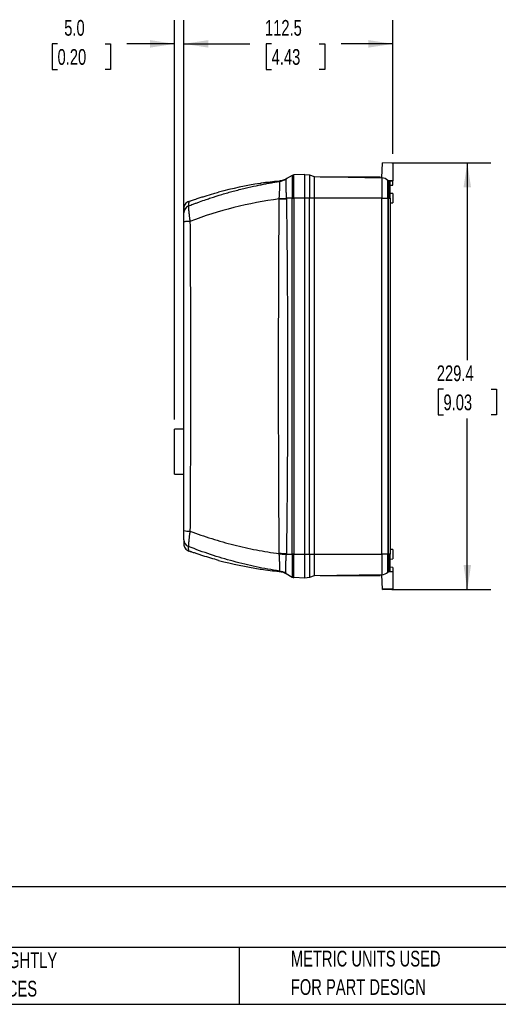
# Model space of a CAD drawing. Header units: millimetres. Extents: x 25 to 1092, y 25 to 838.
# Tile 6 of 46: x 365 to 622, y 25 to 555. Entities that reach past the tile are written whole.
import ezdxf

# ---------------------------------------------------------------- set-up
doc = ezdxf.new("R2010")
doc.units = ezdxf.units.MM
doc.header["$LTSCALE"] = 4
doc.layers.add('DIMENSIONS', color=140, linetype='Continuous', lineweight=25)
doc.layers.add('TEXT', color=140, linetype='Continuous', lineweight=25)
doc.styles.add('SLDTEXTSTYLE0', font='TXT', dxfattribs={"width": 0.7})
doc.dimstyles.new('SLDDIMSTYLE1', dxfattribs={"dimtxt": 8.632031, "dimasz": 13.208, "dimexe": 0, "dimexo": 0.0625, "dimgap": 2.158008, "dimtad": 0, "dimtih": 1, "dimtoh": 1, "dimrnd": 1e-09, "dimzin": 12, "dimdsep": 46, "dimtxsty": 'SLDTEXTSTYLE0', "dimsah": 1, "dimcen": 0.09, "dimadec": 0, "dimazin": 3, "dimtfac": 1, "dimtofl": 0, "dimtmove": 0, "dimatfit": 3, "dimfxl": 0, "dimfrac": 2, "dimtolj": 1, "dimtzin": 12, "dimarcsym": 0})
doc.dimstyles.new('SLDDIMSTYLE2', dxfattribs={"dimtxt": 8.632031, "dimasz": 13.208, "dimexe": 0, "dimexo": 0.0625, "dimgap": 2.158008, "dimtad": 0, "dimtih": 1, "dimtoh": 1, "dimrnd": 1e-09, "dimzin": 4, "dimdsep": 46, "dimtxsty": 'SLDTEXTSTYLE0', "dimsah": 1, "dimcen": 0.09, "dimadec": 0, "dimazin": 1, "dimtfac": 1, "dimtmove": 0, "dimatfit": 0, "dimfxl": 0, "dimfrac": 2, "dimtolj": 1, "dimtzin": 12, "dimarcsym": 0})

# ---------------------------------------------------------------- blocks, each defined once
blk = doc.blocks.new('SW_NOTE_0_3')
at = {"layer": 'TEXT', "color": 0, "char_height": 8.4667, "attachment_point": 1, "style": 'SLDTEXTSTYLE0'}
for s, insert in [('PART DIMENSIONS MAY DIFFER SLIGHTLY', (0, 10.91)), ("DUE TO MANUFACTURER'S VARIANCES", (0, -4.37))]:
    blk.add_mtext(s, dxfattribs=dict(at, insert=insert))
blk = doc.blocks.new('SW_NOTE_0_6')
at = {"layer": 'TEXT', "color": 0, "char_height": 8.4667, "attachment_point": 1, "style": 'SLDTEXTSTYLE0'}
for s, insert in [('METRIC UNITS USED', (0, 10.91)), ('FOR PART DESIGN', (0, -4.37))]:
    blk.add_mtext(s, dxfattribs=dict(at, insert=insert))
blk = doc.blocks.new('_D_2')
at = {"layer": 'DIMENSIONS'}
for p, q in [((452.88, 451.12), (452.88, 554.59)), ((565.38, 482.77), (565.38, 554.59)), ((452.88, 541.89), (488.39, 541.89)), ((500.09, 541.89), (497.19, 541.89)), ((497.19, 541.89), (497.19, 528.17)), ((525.74, 541.89), (528.64, 541.89)), ((528.64, 541.89), (528.64, 528.17)), ((565.38, 541.89), (537.44, 541.89)), ((497.19, 528.17), (500.09, 528.17)), ((528.64, 528.17), (525.74, 528.17))]:
    blk.add_line(p, q, dxfattribs=at)
for points in [[(452.88, 541.89), (466.08, 539.86), (466.08, 543.92)], [(565.38, 541.89), (552.17, 543.92), (552.17, 539.86)]]:
    blk.add_solid(points, dxfattribs=at)
at = {"layer": 'DIMENSIONS', "char_height": 8.467, "attachment_point": 1, "style": 'SLDTEXTSTYLE0'}
for s, insert in [('112.5', (496.5, 554.74)), ('4.43', (500.09, 539.09))]:
    blk.add_mtext(s, dxfattribs=dict(at, insert=insert))
blk = doc.blocks.new('_D_3')
at = {"layer": 'DIMENSIONS'}
for p, q in [((447.88, 339.82), (447.88, 554.59)), ((452.88, 451.12), (452.88, 554.59)), ((384.91, 541.89), (382.01, 541.89)), ((382.01, 541.89), (382.01, 528.17)), ((410.56, 541.89), (413.46, 541.89)), ((413.46, 541.89), (413.46, 528.17)), ((447.88, 541.89), (422.26, 541.89)), ((452.88, 541.89), (478.28, 541.89)), ((382.01, 528.17), (384.91, 528.17)), ((413.46, 528.17), (410.56, 528.17))]:
    blk.add_line(p, q, dxfattribs=at)
for points in [[(447.88, 541.89), (434.67, 543.92), (434.67, 539.86)], [(452.88, 541.89), (466.08, 539.86), (466.08, 543.92)]]:
    blk.add_solid(points, dxfattribs=at)
at = {"layer": 'DIMENSIONS', "char_height": 8.467, "attachment_point": 1, "style": 'SLDTEXTSTYLE0'}
for s, insert in [('5.0', (388.5, 554.74)), ('0.20', (384.91, 539.09))]:
    blk.add_mtext(s, dxfattribs=dict(at, insert=insert))
blk = doc.blocks.new('_D_4')
at = {"layer": 'DIMENSIONS'}
for p, q in [((564.85, 477.89), (618.08, 477.89)), ((605.38, 477.89), (605.38, 371.78)), ((592.55, 356.13), (589.65, 356.13)), ((589.65, 356.13), (589.65, 342.41)), ((618.2, 356.13), (621.1, 356.13)), ((621.1, 356.13), (621.1, 342.41)), ((589.65, 342.41), (592.55, 342.41)), ((605.37, 248.45), (605.38, 340.48)), ((621.1, 342.41), (618.2, 342.41)), ((564.84, 248.45), (618.07, 248.45))]:
    blk.add_line(p, q, dxfattribs=at)
for points in [[(605.38, 477.89), (603.34, 464.68), (607.41, 464.68)], [(605.37, 248.45), (607.41, 261.66), (603.34, 261.66)]]:
    blk.add_solid(points, dxfattribs=at)
at = {"layer": 'DIMENSIONS', "char_height": 8.467, "attachment_point": 1, "style": 'SLDTEXTSTYLE0'}
for s, insert in [('229.4', (588.96, 368.98)), ('9.03', (592.55, 353.33))]:
    blk.add_mtext(s, dxfattribs=dict(at, insert=insert))

msp = doc.modelspace()

# ---------------------------------------------------------------- linework, layer by layer
for p, q in [((559.345, 469.859), (559.766, 477.89)), ((565.375, 477.694), (559.766, 477.89)), ((565.375, 477.694), (565.375, 468.144)), ((517.875, 471.648), (512.096, 471.446)), ((512.096, 458.866), (512.096, 471.446)), ((517.875, 471.55), (517.875, 471.648)), ((517.875, 471.644), (520.508, 471.414)), ((517.875, 460.441), (517.875, 471.55)), ((520.508, 471.414), (520.508, 458.894)), ((520.508, 471.414), (523.038, 470.493)), ((504.289, 467.91), (504.285, 467.911)), ((511.136, 471.161), (507.904, 469.219)), ((511.136, 471.161), (511.136, 458.866)), ((523.038, 470.493), (523.038, 458.894)), ((523.038, 470.493), (559.346, 469.859)), ((526.247, 470.444), (526.247, 470.437)), ((526.247, 470.444), (558.504, 470.444)), ((558.504, 469.874), (558.504, 470.444)), ((559.346, 469.859), (559.346, 458.894)), ((562.594, 458.894), (562.594, 468.439)), ((562.594, 468.439), (562.925, 468.439)), ((562.925, 468.439), (562.925, 458.894)), ((565.375, 468.144), (562.925, 468.146)), ((563.875, 468.092), (565.375, 468.144)), ((563.875, 465.25), (563.875, 468.092)), ((565.375, 465.944), (565.375, 468.144)), ((563.875, 465.892), (565.375, 465.944)), ((563.875, 458.894), (563.875, 465.25)), ((565.375, 461.394), (563.875, 461.447)), ((565.375, 461.394), (565.375, 456.394)), ((456.322, 457.378), (455.52, 457.109)), ((511.136, 458.866), (508.041, 458.866)), ((511.136, 458.866), (512.096, 458.866)), ((511.136, 267.423), (511.136, 458.866)), ((517.875, 458.866), (512.096, 458.866)), ((512.096, 458.866), (512.096, 267.423)), ((517.875, 458.866), (517.875, 460.441)), ((520.508, 458.894), (517.875, 458.894)), ((517.875, 267.423), (517.875, 458.866)), ((520.508, 267.394), (520.508, 458.894)), ((523.038, 458.894), (520.508, 458.894)), ((523.038, 458.894), (523.038, 267.394)), ((559.346, 458.894), (523.038, 458.894)), ((559.346, 267.394), (559.346, 458.894)), ((559.346, 458.894), (562.594, 458.894)), ((562.594, 458.894), (562.594, 267.394)), ((562.925, 458.894), (562.594, 458.894)), ((562.925, 267.394), (562.925, 458.894)), ((562.925, 458.894), (563.875, 458.894)), ((563.875, 458.894), (563.875, 267.394)), ((563.875, 456.342), (565.375, 456.394)), ((452.875, 334.744), (447.875, 334.744)), ((447.875, 310.544), (447.875, 334.744)), ((447.875, 310.544), (452.875, 310.544)), ((455.52, 269.18), (456.322, 268.911)), ((508.041, 267.423), (511.136, 267.423)), ((512.096, 267.423), (511.136, 267.423)), ((511.136, 267.423), (511.136, 255.127)), ((512.096, 267.423), (517.875, 267.423)), ((512.096, 254.843), (512.096, 267.423)), ((517.875, 265.847), (517.875, 267.423)), ((517.875, 267.394), (520.508, 267.394)), ((517.875, 254.738), (517.875, 265.847)), ((520.508, 267.394), (520.508, 254.875)), ((520.508, 267.394), (523.038, 267.394)), ((523.038, 267.394), (523.038, 255.795)), ((523.038, 267.394), (559.346, 267.394)), ((559.346, 267.394), (559.346, 256.429)), ((562.594, 267.394), (559.346, 267.394)), ((562.594, 257.849), (562.594, 267.394)), ((562.594, 267.394), (562.925, 267.394)), ((562.925, 267.394), (562.925, 257.849)), ((565.375, 269.894), (563.875, 269.947)), ((563.875, 261.039), (563.875, 267.394)), ((563.875, 264.842), (565.375, 264.894)), ((565.375, 269.894), (565.375, 264.894)), ((563.875, 258.145), (563.875, 261.039)), ((565.375, 260.344), (563.875, 260.397)), ((565.375, 260.344), (565.375, 258.144)), ((504.285, 258.378), (504.289, 258.378)), ((507.904, 257.069), (511.136, 255.127)), ((517.875, 254.641), (512.096, 254.843)), ((520.508, 254.875), (517.875, 254.644)), ((517.875, 254.641), (517.875, 254.738)), ((523.038, 255.795), (520.508, 254.875)), ((559.346, 256.429), (523.038, 255.795)), ((526.247, 255.851), (526.247, 255.844)), ((542.375, 255.844), (526.247, 255.844)), ((558.504, 255.844), (542.375, 255.844)), ((558.504, 255.844), (558.504, 256.415)), ((559.757, 248.563), (559.345, 256.429)), ((562.925, 257.849), (562.594, 257.849)), ((562.925, 258.146), (563.875, 258.145)), ((563.875, 258.197), (565.375, 258.144)), ((565.375, 258.144), (565.375, 248.74)), ((565.375, 248.74), (559.757, 248.563)), ((559.763, 248.448), (559.757, 248.563)), ((559.763, 248.448), (565.375, 248.644)), ((565.375, 248.74), (565.375, 248.644))]:
    msp.add_line(p, q)
at = {"flags": 128}
for points in [[(504.176, 458.532), (504.686, 458.54), (505.191, 458.548), (505.69, 458.556), (506.182, 458.564), (506.665, 458.573), (507.138, 458.581), (507.599, 458.59), (508.048, 458.598)], [(508.048, 267.69), (507.599, 267.699), (507.138, 267.707), (506.665, 267.716), (506.182, 267.724), (505.69, 267.732), (505.191, 267.741), (504.686, 267.749), (504.176, 267.756)], [(563.875, 267.394), (563.86, 267.394), (563.814, 267.394), (563.738, 267.394), (563.631, 267.394), (563.496, 267.394), (563.333, 267.394), (563.142, 267.394), (562.925, 267.394)]]:
    msp.add_lwpolyline(points, dxfattribs=at)
for centre, radius, start, end in [((512.166, 469.447), 2, 92, 121), ((502.759, 477.789), 9.996, 278.7829, 300.99985), ((502.76, 477.779), 9.986, 278.80534, 300.99953), ((559.265, 465.25), 4.61, 43.77055, 89), ((559.265, 465.25), 4.61, 0, 37.44604), ((489.385, 779.425), 321.101, 272.6423, 273.33065), ((456.846, 451.024), 3.97, 111.78863, 179.88741), ((455.448, 288.489), 8.634, 252.66217, 274.76145), ((456.846, 275.265), 3.97, 180.11259, 248.21137), ((559.265, 261.039), 4.61, 322.55395, 0), ((502.759, 248.499), 9.996, 59.00015, 81.2171), ((512.166, 256.842), 2, 239, 268), ((559.265, 261.039), 4.61, 271, 316.22945)]:
    msp.add_arc(centre, radius, start, end)
for points, knots in [([(455.372, 454.71), (455.763, 454.864), (456.613, 455.197), (457.993, 455.725), (459.579, 456.32), (461.907, 457.172), (464.502, 458.085), (468.509, 459.433), (472.37, 460.648), (476.429, 461.833), (480.599, 462.988), (485.686, 464.282), (490.681, 465.407), (494.378, 466.166), (496.934, 466.661), (499.434, 467.115), (501.877, 467.532), (503.489, 467.786), (504.285, 467.911)], [0, 0, 0, 0, 0.024854, 0.0539712, 0.0873501, 0.1249886, 0.2005512, 0.2500017, 0.3749934, 0.4397994, 0.4999859, 0.6307658, 0.7499761, 0.8024554, 0.8536968, 0.9037009, 0.9524684, 1, 1, 1, 1]), ([(504.115, 468.063), (500.892, 467.752), (497.465, 467.422), (494.077, 466.833), (493.877, 466.798)], [0, 0, 0, 0, 0.940823, 1, 1, 1, 1]), ([(504.285, 467.911), (504.272, 467.924), (504.247, 467.949), (504.202, 467.992), (504.138, 468.053), (504.114, 468.074), (504.114, 468.074), (504.114, 468.074)], [0, 0, 0, 0, 0.131999, 0.25, 0.4999994, 0.9999988, 1, 1, 1, 1]), ([(504.188, 458.665), (504.195, 458.772), (504.208, 458.984), (504.228, 459.298), (504.246, 459.603), (504.264, 459.898), (504.281, 460.184), (504.309, 460.674), (504.345, 461.352), (504.388, 462.21), (504.423, 463.023), (504.46, 464.062), (504.487, 465.236), (504.484, 466.2), (504.464, 466.822), (504.442, 467.208), (504.412, 467.516), (504.381, 467.712), (504.35, 467.829), (504.321, 467.894), (504.3, 467.905), (504.289, 467.91)], [0, 0, 0, 0, 0.0222264, 0.04393615, 0.06509576, 0.08567335, 0.10563879, 0.12496375, 0.18899674, 0.25020367, 0.31321624, 0.37469333, 0.49982853, 0.62416723, 0.68616617, 0.74938274, 0.810646, 0.87417996, 0.91430908, 0.95632284, 1, 1, 1, 1]), ([(507.904, 469.219), (507.863, 469.195), (507.829, 469.107), (507.773, 468.809), (507.751, 468.601), (507.727, 468.203), (507.721, 468.056), (507.71, 467.732), (507.706, 467.555), (507.698, 466.99), (507.698, 466.565), (507.709, 465.621), (507.719, 465.096), (507.751, 463.991), (507.772, 463.407), (507.813, 462.481), (507.829, 462.163), (507.863, 461.522), (507.881, 461.198), (507.941, 460.216), (507.987, 459.548), (508.041, 458.866)], [0, 0, 0, 0, 0.125, 0.125, 0.25, 0.25, 0.3125, 0.3125, 0.375, 0.375, 0.5, 0.5, 0.625, 0.625, 0.75, 0.75, 0.8125, 0.8125, 0.875, 0.875, 1, 1, 1, 1]), ([(456.313, 457.405), (456.329, 457.411), (456.366, 457.424), (456.751, 457.559), (457.527, 457.829), (458.675, 458.222), (460.252, 458.751), (462.156, 459.372), (465.125, 460.304), (468.275, 461.241), (470.693, 461.903), (471.576, 462.144)], [0, 0, 0, 0, 0.0291322, 0.0675613, 0.1314888, 0.2157721, 0.3024103, 0.4359406, 0.5696215, 0.8429771, 1, 1, 1, 1]), ([(455.517, 457.119), (455.153, 456.951), (454.409, 456.607), (453.554, 455.689), (452.981, 454.572), (452.91, 453.756), (452.875, 453.357)], [0, 0, 0, 0, 0.2440533, 0.5, 0.7559468, 1, 1, 1, 1]), ([(455.517, 457.119), (455.513, 457.066), (455.507, 456.959), (455.457, 456.157), (455.4, 455.193), (455.372, 454.71)], [0, 0, 0, 0, 0.3329473, 0.6664292, 1, 1, 1, 1]), ([(504.176, 458.532), (495.938, 457.43), (487.791, 455.864), (471.758, 451.822), (463.874, 449.345), (456.165, 446.404)], [0, 0, 0, 0, 0.5, 0.5, 1, 1, 1, 1]), ([(504.176, 267.756), (504.079, 283.654), (503.992, 299.552), (503.876, 331.349), (503.845, 347.247), (503.845, 379.042), (503.876, 394.94), (503.992, 426.736), (504.079, 442.634), (504.176, 458.532)], [0, 0, 0, 0, 0.25, 0.25, 0.5, 0.5, 0.75, 0.75, 1, 1, 1, 1]), ([(504.176, 458.532), (504.178, 458.554), (504.184, 458.598), (504.187, 458.643), (504.188, 458.665)], [0, 0, 0, 0, 0.5018126, 1, 1, 1, 1]), ([(508.041, 458.866), (508.042, 458.821), (508.046, 458.732), (508.048, 458.643), (508.048, 458.598)], [0, 0, 0, 0, 0.4995323, 1, 1, 1, 1]), ([(508.048, 458.598), (508.075, 456.667), (508.129, 452.767), (508.203, 446.859), (508.272, 440.836), (508.355, 432.849), (508.445, 422.848), (508.56, 406.939), (508.655, 387.009), (508.693, 363.144), (508.655, 339.28), (508.56, 319.35), (508.445, 303.44), (508.337, 291.432), (508.209, 279.545), (508.101, 271.591), (508.048, 267.69)], [0, 0, 0, 0, 0.0303493, 0.0612991, 0.0928494, 0.1250002, 0.1868141, 0.249999, 0.3749987, 0.4999992, 0.6249992, 0.7499998, 0.8131824, 0.8749996, 0.9386995, 1, 1, 1, 1]), ([(452.875, 451.031), (452.875, 451.573), (452.875, 452.656), (452.875, 453.332), (452.875, 453.281), (452.875, 453.264)], [0, 0, 0, 0, 0.3998814, 0.7999265, 1, 1, 1, 1]), ([(452.875, 446.042), (452.875, 446.118), (452.875, 446.271), (452.875, 446.498), (452.875, 446.724), (452.875, 447.022), (452.875, 447.39), (452.875, 447.963), (452.875, 448.643), (452.875, 449.379), (452.875, 449.904), (452.875, 450.259), (452.875, 450.491), (452.875, 450.687), (452.875, 450.843), (452.875, 450.963), (452.875, 451.009), (452.875, 451.031)], [0, 0, 0, 0, 0.031409, 0.0626924, 0.0938948, 0.1250611, 0.1876408, 0.2498914, 0.3749602, 0.4993384, 0.624603, 0.6869204, 0.7491388, 0.8119016, 0.874706, 0.9372771, 1, 1, 1, 1]), ([(455.372, 454.71), (455.369, 454.695), (455.362, 454.665), (455.354, 454.606), (455.347, 454.538), (455.342, 454.459), (455.337, 454.326), (455.336, 454.113), (455.346, 453.787), (455.365, 453.403), (455.404, 452.818), (455.477, 451.955), (455.581, 450.948), (455.681, 450.071), (455.763, 449.388), (455.854, 448.668), (455.939, 448.026), (456.017, 447.448), (456.088, 446.942), (456.139, 446.588), (456.165, 446.404)], [0, 0, 0, 0, 0.0251867, 0.0503286, 0.0754073, 0.100405, 0.1253035, 0.1880377, 0.2508158, 0.3128758, 0.3754138, 0.5006264, 0.6250613, 0.686468, 0.7501555, 0.8107289, 0.8749888, 0.9133681, 0.9551132, 1, 1, 1, 1]), ([(456.165, 446.404), (455.744, 446.397), (455.31, 446.383), (454.495, 446.341), (454.116, 446.312), (453.496, 446.244), (453.256, 446.204), (452.946, 446.123), (452.875, 446.081), (452.875, 446.042)], [0, 0, 0, 0, 0.25, 0.25, 0.5, 0.5, 0.75, 0.75, 1, 1, 1, 1]), ([(452.875, 280.247), (452.875, 281.228), (452.875, 283.192), (452.875, 286.138), (452.875, 289.087), (452.875, 292.037), (452.875, 294.99), (452.875, 297.944), (452.875, 300.901), (452.875, 303.859), (452.875, 306.819), (452.875, 309.782), (452.875, 312.746), (452.875, 315.712), (452.875, 318.68), (452.875, 327.567), (452.875, 342.387), (452.875, 363.144), (452.875, 383.9), (452.875, 399.71), (452.875, 410.575), (452.875, 416.505), (452.875, 422.428), (452.875, 428.343), (452.875, 434.25), (452.875, 440.149), (452.875, 444.078), (452.875, 446.042)], [0, 0, 0, 0, 0.0178093, 0.0356251, 0.0534475, 0.0712767, 0.089113, 0.1069566, 0.1248075, 0.1426661, 0.1605325, 0.178407, 0.1962896, 0.2141807, 0.2320804, 0.2499888, 0.3749516, 0.4999976, 0.62504, 0.7500059, 0.785814, 0.8215879, 0.8573293, 0.8930396, 0.9287204, 0.9643734, 1, 1, 1, 1]), ([(456.165, 446.404), (456.259, 432.563), (456.334, 418.702), (456.408, 397.88), (456.426, 390.932), (456.451, 377.038), (456.457, 370.091), (456.457, 356.197), (456.451, 349.249), (456.426, 335.354), (456.408, 328.408), (456.334, 307.587), (456.259, 293.725), (456.165, 279.884)], [0, 0, 0, 0, 0.25, 0.25, 0.375, 0.375, 0.5, 0.5, 0.625, 0.625, 0.75, 0.75, 1, 1, 1, 1]), ([(452.875, 275.257), (452.875, 275.295), (452.875, 275.359), (452.875, 275.541), (452.875, 275.659), (452.875, 275.945), (452.875, 276.111), (452.875, 276.486), (452.875, 276.697), (452.875, 277.153), (452.875, 277.397), (452.875, 277.913), (452.875, 278.188), (452.875, 278.752), (452.875, 279.042), (452.875, 279.635), (452.875, 279.94), (452.875, 280.247)], [0, 0, 0, 0, 0.125, 0.125, 0.25, 0.25, 0.375, 0.375, 0.5, 0.5, 0.625, 0.625, 0.75, 0.75, 0.875, 0.875, 1, 1, 1, 1]), ([(456.165, 279.884), (456.152, 279.79), (456.125, 279.606), (456.086, 279.335), (456.05, 279.075), (456.016, 278.827), (455.983, 278.59), (455.928, 278.181), (455.854, 277.616), (455.763, 276.897), (455.681, 276.214), (455.581, 275.335), (455.477, 274.328), (455.404, 273.466), (455.365, 272.881), (455.346, 272.498), (455.336, 272.173), (455.338, 271.937), (455.345, 271.773), (455.356, 271.657), (455.367, 271.604), (455.372, 271.578)], [0, 0, 0, 0, 0.02291132, 0.04506355, 0.06642513, 0.08696669, 0.10666106, 0.12548326, 0.1896254, 0.25010512, 0.3138944, 0.37540516, 0.5000423, 0.62514072, 0.68778353, 0.74995666, 0.81251487, 0.87503936, 0.91647783, 0.95815904, 1, 1, 1, 1]), ([(456.165, 279.884), (460.02, 278.414), (463.916, 277.061), (471.785, 274.583), (475.762, 273.457), (483.779, 271.436), (487.82, 270.539), (495.96, 268.975), (500.055, 268.308), (504.176, 267.756)], [0, 0, 0, 0, 0.25, 0.25, 0.5, 0.5, 0.75, 0.75, 1, 1, 1, 1]), ([(452.875, 275.257), (452.875, 274.716), (452.875, 273.632), (452.875, 272.956), (452.875, 273.007), (452.875, 273.024)], [0, 0, 0, 0, 0.3998886, 0.7999457, 1, 1, 1, 1]), ([(452.875, 272.931), (452.91, 272.533), (452.981, 271.716), (453.554, 270.599), (454.409, 269.681), (455.153, 269.337), (455.517, 269.169)], [0, 0, 0, 0, 0.2440532, 0.5, 0.7559467, 1, 1, 1, 1]), ([(504.285, 258.378), (500.093, 259.023), (495.927, 259.784), (487.644, 261.536), (483.529, 262.525), (475.363, 264.729), (471.309, 265.944), (463.283, 268.593), (459.308, 270.029), (455.372, 271.578)], [0, 0, 0, 0, 0.25, 0.25, 0.5, 0.5, 0.75, 0.75, 1, 1, 1, 1]), ([(455.517, 269.17), (455.513, 269.223), (455.507, 269.329), (455.457, 270.131), (455.4, 271.096), (455.372, 271.578)], [0, 0, 0, 0, 0.3329473, 0.6664292, 1, 1, 1, 1]), ([(471.576, 264.144), (470.162, 264.535), (467.322, 265.318), (463.813, 266.39), (461.057, 267.272), (459.383, 267.828), (458.107, 268.261), (457.32, 268.532), (456.719, 268.741), (456.406, 268.851), (456.284, 268.894), (456.312, 268.884), (456.313, 268.884)], [0, 0, 0, 0, 0.2516988, 0.5053611, 0.6312215, 0.758344, 0.821308, 0.8853926, 0.9272216, 0.9693792, 0.9992298, 1, 1, 1, 1]), ([(504.188, 267.624), (504.187, 267.646), (504.184, 267.69), (504.178, 267.734), (504.176, 267.756)], [0, 0, 0, 0, 0.4982004, 1, 1, 1, 1]), ([(504.188, 267.624), (504.863, 267.592), (505.535, 267.559), (506.833, 267.492), (507.458, 267.457), (508.041, 267.423)], [0, 0, 0, 0, 0.5, 0.5, 1, 1, 1, 1]), ([(504.289, 258.378), (504.294, 258.38), (504.305, 258.383), (504.321, 258.401), (504.335, 258.428), (504.349, 258.464), (504.363, 258.508), (504.384, 258.599), (504.412, 258.77), (504.442, 259.077), (504.464, 259.461), (504.484, 260.082), (504.487, 261.044), (504.461, 262.218), (504.423, 263.255), (504.388, 264.07), (504.346, 264.927), (504.304, 265.698), (504.264, 266.39), (504.228, 266.994), (504.202, 267.41), (504.188, 267.624)], [0, 0, 0, 0, 0.0218746, 0.043367, 0.0644483, 0.0850908, 0.1052679, 0.1249545, 0.1887204, 0.2501997, 0.3130412, 0.3746801, 0.4998133, 0.6241842, 0.6860009, 0.7493704, 0.8103925, 0.8742216, 0.913757, 0.9557672, 1, 1, 1, 1]), ([(507.904, 257.069), (507.897, 257.074), (507.884, 257.084), (507.866, 257.112), (507.848, 257.148), (507.832, 257.196), (507.816, 257.253), (507.802, 257.321), (507.788, 257.399), (507.776, 257.488), (507.764, 257.588), (507.754, 257.697), (507.744, 257.818), (507.721, 258.159), (507.698, 258.86), (507.698, 260.149), (507.73, 261.707), (507.78, 263.087), (507.829, 264.122), (507.863, 264.768), (507.901, 265.424), (507.943, 266.086), (507.989, 266.753), (508.024, 267.2), (508.041, 267.423)], [0, 0, 0, 0, 0.0204789, 0.0410243, 0.0616372, 0.0823191, 0.103071, 0.1238942, 0.1447901, 0.1657599, 0.1868048, 0.2079263, 0.2291256, 0.250404, 0.3739549, 0.4992502, 0.6253658, 0.748313, 0.7906405, 0.8328013, 0.8748066, 0.9166677, 0.9583952, 1, 1, 1, 1]), ([(508.048, 267.69), (508.048, 267.645), (508.046, 267.556), (508.042, 267.467), (508.041, 267.423)], [0, 0, 0, 0, 0.5004677, 1, 1, 1, 1]), ([(493.877, 259.491), (494.077, 259.456), (497.465, 258.866), (500.892, 258.536), (504.115, 258.226)], [0, 0, 0, 0, 0.059177, 1, 1, 1, 1]), ([(504.114, 258.214), (504.114, 258.214), (504.13, 258.229), (504.19, 258.285), (504.234, 258.326), (504.285, 258.378)], [0, 0, 0, 0, 0.5, 0.5, 1, 1, 1, 1]), ([(504.289, 258.378), (504.922, 258.28), (505.552, 258.119), (506.768, 257.679), (507.354, 257.399), (507.904, 257.069)], [0, 0, 0, 0, 0.5, 0.5, 1, 1, 1, 1])]:
    msp.add_open_spline(points, degree=3, knots=knots)
for points in [[(493.875, 466.805), (486.353, 465.676), (478.92, 464.123), (471.576, 462.144)], [(508.297, 469.456), (507.639, 469.109), (506.321, 468.415), (504.85, 468.188), (504.114, 468.074)], [(471.576, 264.144), (478.92, 262.166), (486.353, 260.612), (493.875, 259.483)], [(504.114, 258.214), (504.85, 258.101), (506.321, 257.873), (507.639, 257.18), (508.297, 256.833)]]:
    msp.add_open_spline(points, degree=3)
at = {"layer": 'TEXT'}
for p, q in [((1092.2, 88.504), (25.4, 88.504)), ((1092.2, 55.88), (25.4, 55.88)), ((482.586, 55.88), (482.586, 25.4)), ((25.4, 25.4), (1092.2, 25.4))]:
    msp.add_line(p, q, dxfattribs=at)

# ---------------------------------------------------------------- block references
for name, p in [('SW_NOTE_0_3', (220.477, 42.428)), ('SW_NOTE_0_6', (510.417, 43.288))]:
    msp.add_blockref(name, p, dxfattribs=at)

# ---------------------------------------------------------------- texts
at = {"layer": 'TEXT', "insert": (31.863, 80.202), "char_height": 14.81667, "attachment_point": 1, "style": 'SLDTEXTSTYLE0'}
msp.add_mtext('WEG ELECTRIC MANUAL MOTOR STARTER', dxfattribs=at)

# ---------------------------------------------------------------- dimensions: what is measured, and where the dimension line sits
at = {"layer": 'DIMENSIONS'}
for base, p2, dimstyle, picture, middle in [((447.875, 541.89), (447.875, 334.744), 'SLDDIMSTYLE2', '_D_3', (397.732, 541.89)), ((565.375, 541.89), (565.375, 477.694), 'SLDDIMSTYLE1', '_D_2', (512.914, 541.89))]:
    dim = msp.add_linear_dim(base=base, p1=(452.875, 446.042), p2=p2, dimstyle=dimstyle, dxfattribs=at)
    dim.commit()
    dim.dimension.update_dxf_attribs({"geometry": picture, "text_midpoint": middle, "dimtype": 160})
dim = msp.add_linear_dim(base=(605.374, 248.448), p1=(559.766, 477.89), p2=(559.763, 248.448), angle=89.99935, dimstyle='SLDDIMSTYLE1', dxfattribs=at)
dim.commit()
dim.dimension.update_dxf_attribs({"geometry": '_D_4', "text_midpoint": (605.375, 356.132), "dimtype": 160})

doc.saveas('drawing.dxf')
